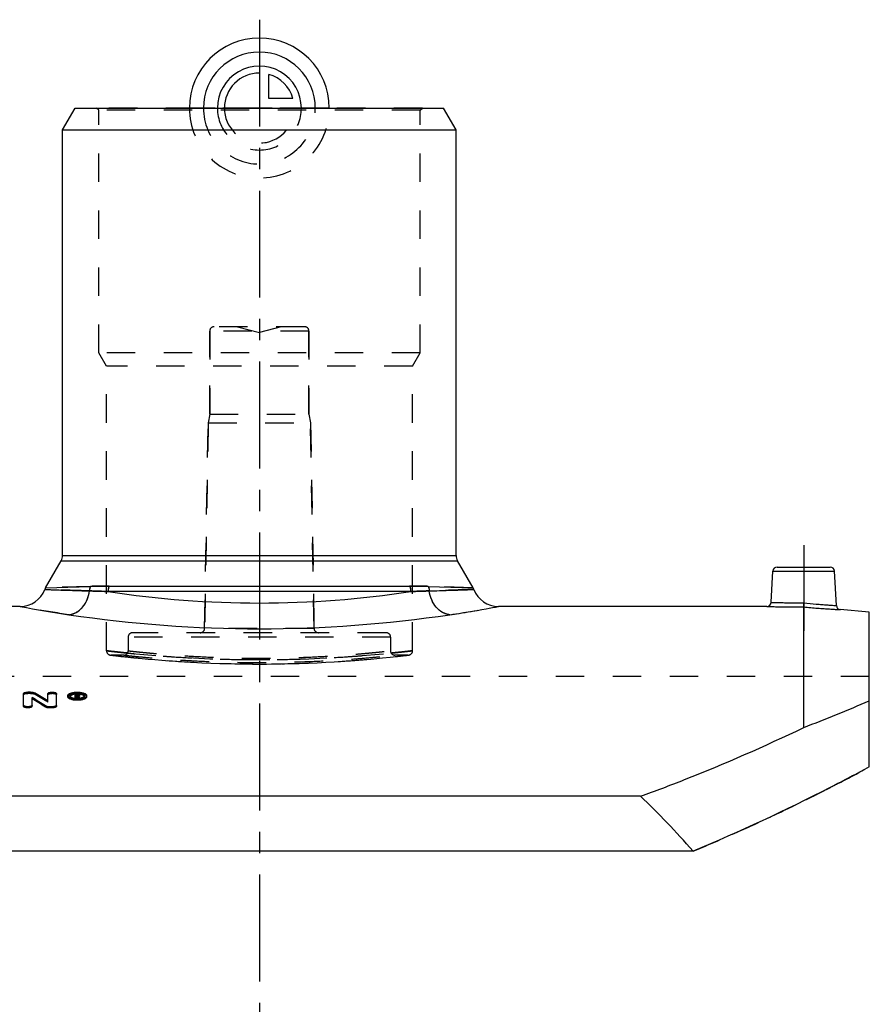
# Model space of a CAD drawing. Header units: millimetres. Extents: x 0 to 1000, y 0 to 1000.
# Tile 3 of 3: x 456 to 651, y 500 to 725. Entities that reach past the tile are written whole.
import ezdxf

# ---------------------------------------------------------------- set-up
doc = ezdxf.new("R2010")
doc.units = ezdxf.units.MM
doc.header["$LTSCALE"] = 65.185185
doc.linetypes.add('CENTER', pattern=[0.6, 0.375, -0.075, 0.075, -0.075])
doc.linetypes.add('HIDDEN', pattern=[0.2, 0.1, -0.1])
for name, color, linetype in [('ACHSEN_S', 7, 'CONTINUOUS'), ('FASEN', 7, 'CONTINUOUS'), ('KOERPER', 7, 'CONTINUOUS'), ('KONST.EL_MIT_GEO', 7, 'CONTINUOUS'), ('KURVEN', 7, 'CONTINUOUS')]:
    doc.layers.add(name, color=color, linetype=linetype)

msp = doc.modelspace()

# ---------------------------------------------------------------- linework, layer by layer
at = {"layer": 'ACHSEN_S', "color": 2, "linetype": 'CENTER'}
msp.add_line((511, 725.22), (511, 274.78), dxfattribs=at)
at = {"layer": 'FASEN', "color": 7, "linetype": 'Continuous'}
for p, q in [((466, 700), (468.89, 705)), ((468.89, 705), (553.11, 705)), ((556, 700), (553.11, 705)), ((466, 700), (556, 700)), ((650.5, 589.69), (643.87, 590.27))]:
    msp.add_line(p, q, dxfattribs=at)
at = {"layer": 'KOERPER', "color": 7, "linetype": 'Continuous'}
for p, q in [((466, 602.67), (466, 700)), ((556, 602.67), (556, 700)), ((456.32, 591), (394.92, 591)), ((627.08, 591), (565.68, 591))]:
    msp.add_line(p, q, dxfattribs=at)
at = {"layer": 'KOERPER', "color": 8, "linetype": 'HIDDEN'}
for p, q in [((499.65, 635), (499.65, 654)), ((522.35, 635), (522.35, 654)), ((498.48, 585.98), (499.3, 633)), ((499.65, 635), (499.3, 633)), ((499.3, 633), (522.7, 633)), ((499.65, 635), (522.35, 635)), ((522.35, 635), (522.7, 633)), ((523.52, 585.98), (522.7, 633)), ((541, 584), (541, 580.87)), ((480, 579.87), (477.04, 579.87)), ((545.04, 579.87), (542, 579.87)), ((650.5, 575), (371.5, 575))]:
    msp.add_line(p, q, dxfattribs=at)
at = {"layer": 'KOERPER', "color": 2, "linetype": 'CENTER'}
msp.add_line((635.5, 605), (635.5, 585.39), dxfattribs=at)
at = {"layer": 'KONST.EL_MIT_GEO', "color": 8, "linetype": 'HIDDEN'}
for p, q in [((474.27, 704.5), (473.77, 705)), ((548.31, 705), (473.77, 705)), ((547.81, 704.5), (548.31, 705)), ((474.27, 649), (474.27, 704.5)), ((547.81, 704.5), (474.27, 704.5)), ((547.81, 649), (547.81, 704.5)), ((499.65, 654), (499.65, 635)), ((522.35, 654), (499.65, 654)), ((521.35, 655), (500.65, 655)), ((506, 655), (511, 653.66)), ((516, 655), (511, 653.66)), ((522.35, 654), (522.35, 635)), ((476.04, 645.93), (474.27, 649)), ((547.81, 649), (474.27, 649)), ((546.04, 645.93), (547.81, 649)), ((476.04, 580.87), (476.04, 645.93)), ((546.04, 645.93), (476.04, 645.93)), ((546.04, 580.87), (546.04, 645.93)), ((499.3, 633), (498.48, 585.98)), ((522.7, 633), (523.52, 585.98)), ((472.38, 595.6), (462.11, 595.27)), ((559.89, 595.27), (549.62, 595.6)), ((523.52, 585.98), (498.48, 585.98)), ((481, 584), (481, 580.87)), ((541, 584), (481, 584)), ((540, 585), (482, 585)), ((541, 584), (541, 580.87)), ((476.92, 579.87), (477.75, 579.78)), ((477.75, 579.78), (479.35, 579.59)), ((479.35, 579.59), (480.69, 579.45)), ((480.69, 579.45), (482.31, 579.28)), ((482.31, 579.28), (484.19, 579.1)), ((484.19, 579.1), (485.58, 578.97)), ((485.58, 578.97), (487.08, 578.84)), ((487.08, 578.84), (488.67, 578.71)), ((533.41, 578.71), (535, 578.84)), ((535, 578.84), (536.5, 578.97)), ((536.5, 578.97), (537.89, 579.1)), ((537.89, 579.1), (539.17, 579.22)), ((539.17, 579.22), (540.88, 579.4)), ((540.88, 579.4), (542.31, 579.55)), ((542.31, 579.55), (543.79, 579.71)), ((543.79, 579.71), (545.16, 579.87)), ((488.67, 578.71), (490.36, 578.59)), ((490.36, 578.59), (492.12, 578.46)), ((492.12, 578.46), (493.97, 578.35)), ((493.97, 578.35), (495.88, 578.24)), ((495.88, 578.24), (497.85, 578.14)), ((497.85, 578.14), (499.88, 578.06)), ((499.88, 578.06), (501.95, 577.98)), ((501.95, 577.98), (504.05, 577.92)), ((504.05, 577.92), (506.19, 577.88)), ((518.03, 577.92), (520.13, 577.98)), ((520.13, 577.98), (522.2, 578.06)), ((522.2, 578.06), (524.23, 578.14)), ((524.23, 578.14), (526.2, 578.24)), ((526.2, 578.24), (528.11, 578.35)), ((528.11, 578.35), (529.96, 578.46)), ((529.96, 578.46), (531.72, 578.59)), ((531.72, 578.59), (533.41, 578.71)), ((458.03, 571.13), (458.03, 571.41)), ((458.69, 571.13), (458.03, 571.13)), ((458.69, 571.13), (458.69, 571.41)), ((459.53, 570.96), (459.53, 571.24)), ((467.7, 570.34), (467.7, 570.62)), ((469.27, 570.77), (468.85, 570.77)), ((468.85, 569.91), (468.85, 570.03)), ((469.18, 569.91), (468.85, 569.91)), ((469.18, 570.55), (469.18, 570.67)), ((469.27, 570.65), (469.18, 570.65)), ((469.27, 570.39), (469.18, 570.39)), ((469.18, 569.91), (469.18, 570)), ((469.27, 570.93), (469.27, 571.05)), ((469.27, 570.39), (469.27, 570.67)), ((469.5, 569.91), (469.5, 570)), ((469.84, 569.91), (469.5, 569.91)), ((469.52, 570.49), (469.52, 570.76)), ((469.6, 570.31), (469.6, 570.59)), ((469.84, 569.91), (469.84, 570.03)), ((471, 570.34), (471, 570.62)), ((462.62, 569.11), (462.62, 569.39)), ((627.45, 542.66), (627.84, 542.84))]:
    msp.add_line(p, q, dxfattribs=at)
at = {"layer": 'KONST.EL_MIT_GEO', "color": 7, "linetype": 'Continuous'}
for p, q in [((462.11, 595.27), (465.67, 601.42)), ((465.67, 601.42), (556.33, 601.42)), ((466, 602.67), (556, 602.67)), ((559.89, 595.27), (556.33, 601.42)), ((629.45, 600), (641.55, 600)), ((628.08, 591.95), (628.45, 599.05)), ((628.45, 599.05), (642.55, 599.05)), ((642.96, 591.21), (642.55, 599.05)), ((462.11, 595.27), (472.38, 595.6)), ((476.63, 595.65), (545.37, 595.65)), ((549.62, 595.6), (559.89, 595.27)), ((545.61, 594.4), (476.39, 594.4)), ((635.5, 563.31), (635.5, 590.88)), ((650.5, 554.3), (650.5, 589.69)), ((457.04, 568.18), (457.04, 571.05)), ((458.69, 571.41), (458.03, 571.41)), ((459.02, 568.18), (459.02, 570.15)), ((462.62, 569.39), (462.62, 571.05)), ((464.61, 568.18), (464.61, 571.05)), ((467.2, 570.34), (467.2, 570.62)), ((468.85, 570.03), (468.85, 571.05)), ((469.27, 571.05), (468.85, 571.05)), ((469.18, 570.19), (468.85, 570.19)), ((469.18, 570.67), (469.18, 570.93)), ((469.27, 570.93), (469.18, 570.93)), ((469.27, 570.67), (469.18, 570.67)), ((469.18, 570), (469.18, 570.55)), ((469.29, 570.55), (469.18, 570.55)), ((469.29, 570.27), (469.18, 570.27)), ((469.27, 570.67), (469.27, 570.93)), ((469.29, 570.27), (469.29, 570.55)), ((469.5, 570), (469.5, 570.19)), ((469.84, 570.19), (469.5, 570.19)), ((469.52, 570.76), (469.52, 570.83)), ((469.84, 570.03), (469.84, 570.19)), ((469.85, 570.49), (469.85, 570.83)), ((471.5, 570.34), (471.5, 570.62)), ((462.11, 567.97), (462.11, 568.25)), ((462.95, 567.79), (462.95, 568.07)), ((463.61, 568.07), (462.95, 568.07)), ((463.61, 567.79), (462.95, 567.79)), ((463.61, 567.79), (463.61, 568.07)), ((598.19, 547.61), (423.81, 547.61)), ((610.19, 535.03), (411.81, 535.03))]:
    msp.add_line(p, q, dxfattribs=at)
at = {"layer": 'KONST.EL_MIT_GEO', "color": 8, "linetype": 'HIDDEN'}
msp.add_lwpolyline([(506.19, 577.88), (507.26, 577.86), (508.34, 577.85), (509.42, 577.84), (510.5, 577.84), (511.58, 577.84), (512.66, 577.84), (513.74, 577.85), (514.82, 577.86), (515.89, 577.88), (518.03, 577.92)], dxfattribs=at)
for centre, radius, start, end in [((500.65, 654), 1, 90, 180), ((521.35, 654), 1, 0, 90), ((520.53, 822.89), 236.24, 278.2847, 281.0173), ((497.48, 586), 1, 270, 359), ((524.52, 586), 1, 181, 270), ((482, 584), 1, 90, 180), ((540, 584), 1, 0, 90), ((477.04, 580.87), 1, 180, 269.9999), ((480, 580.87), 1, 269.9998, 0), ((511.04, 881.17), 302.33, 264.2693, 275.7162), ((542, 580.87), 1, 180, 270.0002), ((545.04, 580.87), 1, 270.0001, 0), ((361.27, 403.8), 193.91, 58.4872, 59.5524), ((467.94, 570.34), 0.236, 169.3211, 179.9926), ((469.31, 567.04), 3.91, 96.6331, 96.8032), ((469.33, 566.82), 4.14, 93.6727, 96.6092), ((469.35, 566.51), 4.44, 89.2549, 93.6886), ((469.27, 569.97), 0.68, 87.8113, 90.0178), ((469.35, 566.52), 4.43, 86.3113, 89.2658), ((370.58, 511.44), 115.2, 30.5013, 30.7334), ((469.36, 566.7), 4.25, 84.7912, 86.3116), ((469.51, 570.79), 0.485, 294.3389, 297.4332), ((469.38, 566.84), 4.11, 84.3171, 84.786), ((470.77, 570.34), 0.236, 0.0078, 10.7021), ((493.25, 933.74), 396.8, 291.0072, 293.3464), ((407.04, 1006.69), 513.74, 297.4088, 298.2872), ((415.82, 989.79), 494.69, 297.1659, 297.407), ((427.8, 966.19), 468.23, 296.3964, 296.6188), ((425.18, 971.41), 474.08, 296.6186, 296.7485), ((423.03, 975.67), 478.84, 296.7486, 296.9149), ((420.42, 980.82), 484.62, 296.9149, 297.0857), ((438.31, 944.82), 444.42, 295.2438, 296.4073), ((452.82, 913.86), 410.23, 293.9311, 295.1943), ((465.36, 885.42), 379.15, 292.4579, 293.9421)]:
    msp.add_arc(centre, radius, start, end, dxfattribs=at)
at = {"layer": 'KONST.EL_MIT_GEO', "color": 7, "linetype": 'Continuous'}
for centre, radius, start, end in [((463.5, 602.67), 2.5, 330, 360), ((558.5, 602.67), 2.5, 180, 210), ((629.45, 599), 1, 90, 177), ((641.55, 599), 1, 3, 90), ((456.32, 597), 6, 270, 339.4512), ((464.28, 594.02), 2.5, 150, 159.4512), ((557.72, 594.02), 2.5, 20.5488, 30), ((565.68, 597), 6, 200.5488, 270), ((511.15, 824.53), 232.74, 261.4106, 269.9634), ((510.85, 824.53), 232.74, 270.0366, 278.5894), ((501.47, 822.89), 236.24, 258.9827, 261.7153), ((627.08, 592), 1, 269.9995, 357), ((643.96, 591.26), 1, 183, 265.0005), ((511.21, 885.85), 299.95, 261.6061, 269.9597), ((510.79, 885.85), 299.95, 270.0403, 278.3939), ((356.79, 400.74), 197.87, 57.8406, 58.8917), ((356.85, 400.39), 197.9, 57.8675, 58.9182), ((361.22, 404.16), 193.87, 58.4605, 59.5262), ((467.93, 570.62), 0.227, 179.749, 190.5997), ((469.34, 575.18), 5.37, 264.1834, 267.138), ((469.34, 574.13), 4.13, 264.6126, 266.1857), ((469.35, 574.29), 4.29, 266.1906, 269.255), ((469.35, 575.4), 5.59, 267.1084, 274.3329), ((469.27, 569.5), 1.55, 86.2298, 90.0004), ((469.27, 571.35), 0.677, 270.0676, 272.3177), ((469.35, 574.35), 4.35, 269.2414, 272.2908), ((469.28, 569.63), 1.42, 82.335, 86.2633), ((469.36, 574.25), 4.25, 272.2932, 273.8311), ((469.37, 574.04), 4.04, 273.8093, 276.9979), ((469.76, 570.49), 0.0821, 347.7663, 359.9509), ((470.78, 570.62), 0.227, 349.4366, 0.2734), ((496.23, 926.44), 388.91, 290.9835, 293.3701)]:
    msp.add_arc(centre, radius, start, end, dxfattribs=at)
for centre, major_axis, ratio, start_param, end_param in [((469.5, 304), (-25, 287.25), 0.203885, -0.40351, -0.400146), ((469.5, 304), (-24.98, 286.95), 0.203885, 5.880532, 5.883039), ((469.84, 304), (-25, 287.25), 0.203885, 5.879675, 5.88341), ((511, 295), (0, 291.35), 0.600648, -0.602632, -0.52158)]:
    msp.add_ellipse(centre, major_axis=major_axis, ratio=ratio, start_param=start_param, end_param=end_param, dxfattribs=at)
at = {"layer": 'KONST.EL_MIT_GEO', "color": 8, "linetype": 'HIDDEN'}
msp.add_ellipse((469.5, 304), major_axis=(-24.98, 286.95), ratio=0.203885, start_param=-0.40351, end_param=-0.402654, dxfattribs=at)
for points, knots in [([(472.13, 594.56), (471.35, 594.58), (469.89, 594.63), (467.84, 594.69), (466.32, 594.74), (465.25, 594.78), (464.57, 594.8), (463.96, 594.82), (463.43, 594.84), (462.98, 594.86), (462.62, 594.87), (462.36, 594.88), (462.2, 594.88), (462.11, 594.89), (462.04, 594.89), (461.98, 594.89), (461.95, 594.89), (461.94, 594.9), (461.94, 594.89)], [0, 0, 0, 0, 0.229033, 0.430316, 0.602551, 0.677447, 0.744714, 0.804263, 0.856015, 0.899909, 0.935889, 0.963915, 0.974935, 0.983955, 0.990974, 0.995988, 0.998997, 1, 1, 1, 1]), ([(472.38, 595.6), (472.34, 595.52), (472.21, 595.19), (472.15, 594.83), (472.13, 594.56)], [0, 0, 0, 0, 0.245042, 1, 1, 1, 1]), ([(476.63, 595.65), (476.25, 595.65), (474.84, 595.65), (473.42, 595.63), (472.38, 595.6)], [0, 0, 0, 0, 0.262711, 1, 1, 1, 1]), ([(476.63, 595.65), (476.59, 595.56), (476.45, 595.15), (476.39, 594.72), (476.39, 594.4)], [0, 0, 0, 0, 0.243239, 1, 1, 1, 1]), ([(549.62, 595.6), (549.29, 595.61), (547.87, 595.64), (546.46, 595.65), (545.37, 595.65)], [0, 0, 0, 0, 0.237113, 1, 1, 1, 1]), ([(545.37, 595.65), (545.41, 595.56), (545.55, 595.15), (545.61, 594.72), (545.61, 594.4)], [0, 0, 0, 0, 0.243239, 1, 1, 1, 1]), ([(549.62, 595.6), (549.66, 595.52), (549.79, 595.19), (549.85, 594.83), (549.87, 594.56)], [0, 0, 0, 0, 0.245042, 1, 1, 1, 1]), ([(560.06, 594.89), (560.06, 594.89), (560.06, 594.89), (560.05, 594.89), (560.04, 594.89), (560.01, 594.89), (559.96, 594.89), (559.89, 594.89), (559.8, 594.88), (559.69, 594.88), (559.56, 594.88), (559.34, 594.87), (559.02, 594.86), (558.57, 594.84), (558.04, 594.82), (557.43, 594.8), (556.75, 594.78), (555.68, 594.74), (554.16, 594.69), (552.11, 594.63), (550.65, 594.58), (549.87, 594.56)], [0, 0, 0, 0, 0.000251, 0.001003, 0.002257, 0.004012, 0.009026, 0.016045, 0.025065, 0.036085, 0.049101, 0.064111, 0.100091, 0.143984, 0.195737, 0.255286, 0.322553, 0.397449, 0.569684, 0.770967, 1, 1, 1, 1]), ([(467.42, 589.11), (468, 589.16), (469.18, 589.55), (470.64, 590.78), (471.69, 592.52), (472.05, 593.87), (472.13, 594.56)], [0, 0, 0, 0, 0.223887, 0.466296, 0.727651, 1, 1, 1, 1]), ([(476.39, 594.4), (476.02, 594.42), (474.6, 594.48), (473.18, 594.53), (472.13, 594.56)], [0, 0, 0, 0, 0.263037, 1, 1, 1, 1]), ([(549.87, 594.56), (549.53, 594.55), (548.11, 594.51), (546.69, 594.45), (545.61, 594.4)], [0, 0, 0, 0, 0.236738, 1, 1, 1, 1]), ([(554.58, 589.11), (554, 589.16), (552.82, 589.55), (551.36, 590.78), (550.31, 592.52), (549.95, 593.87), (549.87, 594.56)], [0, 0, 0, 0, 0.223887, 0.466296, 0.727651, 1, 1, 1, 1]), ([(467.42, 589.11), (464.65, 589.52), (460.94, 590.13), (457.25, 590.82), (456.32, 591)], [0, 0, 0, 0, 0.747106, 1, 1, 1, 1]), ([(635.5, 590.88), (635.5, 590.97), (635.52, 591.29), (635.53, 591.6), (635.54, 591.82)], [0, 0, 0, 0, 0.30031, 1, 1, 1, 1]), ([(476.04, 580.87), (476.04, 580.86), (476.06, 580.87), (476.09, 580.86), (476.14, 580.85), (476.25, 580.84), (476.45, 580.82), (476.74, 580.79), (477.12, 580.74), (477.58, 580.69), (478.11, 580.63), (478.99, 580.54), (480.27, 580.4), (482.03, 580.23), (484.07, 580.04), (486.37, 579.84), (488.9, 579.65), (492.69, 579.38), (497.81, 579.11), (504.29, 578.89), (511.04, 578.81), (517.79, 578.89), (524.27, 579.11), (529.39, 579.38), (533.18, 579.65), (535.71, 579.84), (538.01, 580.04), (540.05, 580.23), (541.81, 580.4), (543.09, 580.54), (543.97, 580.63), (544.5, 580.69), (544.96, 580.74), (545.34, 580.79), (545.63, 580.82), (545.83, 580.84), (545.94, 580.85), (545.99, 580.86), (546.02, 580.87), (546.04, 580.86), (546.04, 580.87)], [0, 0, 0, 0, 0.000152, 0.000606, 0.001363, 0.002422, 0.005444, 0.009663, 0.015069, 0.021647, 0.029381, 0.03825, 0.059303, 0.084592, 0.113866, 0.14684, 0.183195, 0.222582, 0.308927, 0.402592, 0.5, 0.597408, 0.691073, 0.777418, 0.816805, 0.85316, 0.886134, 0.915408, 0.940697, 0.96175, 0.970619, 0.978353, 0.984931, 0.990337, 0.994556, 0.997578, 0.998637, 0.999394, 0.999848, 1, 1, 1, 1]), ([(480.85, 580.35), (480.48, 580.38), (479.79, 580.45), (478.82, 580.56), (478, 580.65), (477.31, 580.72), (476.84, 580.77), (476.53, 580.81), (476.36, 580.83), (476.23, 580.85), (476.13, 580.85), (476.07, 580.86), (476.05, 580.86), (476.04, 580.87)], [0, 0, 0, 0, 0.229844, 0.431261, 0.603315, 0.745211, 0.856282, 0.900085, 0.935996, 0.963974, 0.983978, 0.995992, 1, 1, 1, 1]), ([(477.04, 579.87), (477.26, 579.84), (478.12, 579.74), (480.04, 579.52), (483.15, 579.2), (489.27, 578.64), (498.69, 578.03), (511.04, 577.74), (521.67, 577.99), (529.67, 578.43), (534.76, 578.82), (538.93, 579.2), (542.04, 579.52), (543.96, 579.74), (544.82, 579.84), (545.04, 579.87)], [0, 0, 0, 0, 0.009699, 0.038381, 0.084837, 0.147175, 0.309228, 0.499996, 0.690765, 0.777056, 0.852825, 0.915163, 0.961619, 0.990301, 1, 1, 1, 1]), ([(480, 579.87), (480.05, 579.86), (480.25, 579.84), (480.7, 579.79), (481.44, 579.71), (482.98, 579.56), (485.57, 579.31), (489.38, 578.99), (494.01, 578.68), (501.31, 578.31), (511, 578.1), (520.69, 578.31), (527.99, 578.68), (532.62, 578.99), (536, 579.27), (538.24, 579.48), (539.54, 579.61), (540.56, 579.71), (541.3, 579.79), (541.75, 579.84), (541.95, 579.86), (542, 579.87)], [0, 0, 0, 0, 0.002429, 0.009689, 0.021704, 0.038347, 0.084778, 0.147104, 0.222876, 0.309184, 0.5, 0.690816, 0.777124, 0.852896, 0.915222, 0.940556, 0.961653, 0.978296, 0.990311, 0.997571, 1, 1, 1, 1]), ([(481, 580.87), (481, 580.86), (481.02, 580.87), (481.04, 580.86), (481.09, 580.86), (481.18, 580.84), (481.35, 580.83), (481.6, 580.8), (481.92, 580.76), (482.32, 580.72), (482.78, 580.67), (483.53, 580.59), (484.63, 580.48), (486.14, 580.34), (487.88, 580.18), (489.85, 580.02), (492.03, 579.85), (495.27, 579.64), (499.66, 579.4), (505.22, 579.22), (511, 579.16), (516.78, 579.22), (522.34, 579.4), (526.73, 579.64), (529.97, 579.85), (532.15, 580.02), (534.12, 580.18), (535.86, 580.34), (537.37, 580.48), (538.47, 580.59), (539.22, 580.67), (539.68, 580.72), (540.08, 580.76), (540.4, 580.8), (540.65, 580.83), (540.82, 580.84), (540.91, 580.86), (540.96, 580.86), (540.98, 580.87), (541, 580.86), (541, 580.87)], [0, 0, 0, 0, 0.000152, 0.000606, 0.001363, 0.002421, 0.005442, 0.00966, 0.015064, 0.02164, 0.029372, 0.038239, 0.059287, 0.084572, 0.113844, 0.146817, 0.183171, 0.22256, 0.30891, 0.402584, 0.5, 0.597416, 0.69109, 0.77744, 0.816829, 0.853183, 0.886156, 0.915428, 0.940713, 0.961761, 0.970628, 0.97836, 0.984936, 0.99034, 0.994558, 0.997579, 0.998637, 0.999394, 0.999848, 1, 1, 1, 1]), ([(546.04, 580.87), (546.03, 580.86), (546.01, 580.86), (545.95, 580.85), (545.85, 580.84), (545.71, 580.83), (545.54, 580.81), (545.23, 580.77), (544.74, 580.72), (544.05, 580.64), (543.21, 580.55), (542.23, 580.45), (541.53, 580.38), (541.15, 580.34)], [0, 0, 0, 0, 0.00401, 0.016028, 0.036041, 0.064028, 0.099952, 0.143769, 0.254867, 0.396783, 0.56884, 0.770228, 1, 1, 1, 1]), ([(457.04, 570.77), (457.04, 570.82), (457.1, 570.91), (457.21, 570.98), (457.39, 571.06), (457.67, 571.12), (457.91, 571.13), (458.03, 571.13)], [0, 0, 0, 0, 0.142421, 0.241779, 0.363482, 0.659172, 1, 1, 1, 1]), ([(458.69, 571.13), (458.85, 571.13), (459.14, 571.11), (459.42, 571.03), (459.53, 570.96)], [0, 0, 0, 0, 0.558748, 1, 1, 1, 1]), ([(462.62, 570.77), (462.62, 570.82), (462.69, 570.91), (462.8, 570.98), (462.98, 571.06), (463.25, 571.12), (463.62, 571.14), (463.98, 571.12), (464.25, 571.06), (464.43, 570.98), (464.54, 570.91), (464.61, 570.82), (464.61, 570.77)], [0, 0, 0, 0, 0.072266, 0.121603, 0.181016, 0.330971, 0.4999, 0.670268, 0.818806, 0.878308, 0.928145, 1, 1, 1, 1]), ([(467.2, 570.34), (467.2, 570.4), (467.24, 570.51), (467.38, 570.67), (467.58, 570.8), (467.85, 570.92), (468.17, 571.01), (468.67, 571.11), (469.35, 571.15), (470.03, 571.11), (470.54, 571.01), (470.86, 570.92), (471.13, 570.8), (471.33, 570.67), (471.47, 570.51), (471.5, 570.39), (471.5, 570.34)], [0, 0, 0, 0, 0.033162, 0.073438, 0.123254, 0.182643, 0.252087, 0.330901, 0.499961, 0.669489, 0.748206, 0.817341, 0.876787, 0.926837, 0.967049, 1, 1, 1, 1]), ([(467.7, 570.34), (467.7, 570.3), (467.73, 570.21), (467.83, 570.09), (467.99, 569.99), (468.28, 569.86), (468.75, 569.75), (469.35, 569.71), (469.96, 569.75), (470.42, 569.86), (470.71, 569.99), (470.87, 570.09), (470.98, 570.21), (471, 570.3), (471, 570.34)], [0, 0, 0, 0, 0.033114, 0.073528, 0.123613, 0.183126, 0.33078, 0.500043, 0.668448, 0.816909, 0.876315, 0.926098, 0.966602, 1, 1, 1, 1]), ([(467.74, 570.48), (467.74, 570.47), (467.72, 570.44), (467.71, 570.41), (467.71, 570.39)], [0, 0, 0, 0, 0.264289, 1, 1, 1, 1]), ([(469.27, 570.77), (469.34, 570.77), (469.48, 570.76), (469.66, 570.72), (469.79, 570.66), (469.85, 570.59), (469.85, 570.56)], [0, 0, 0, 0, 0.339022, 0.636564, 0.856231, 1, 1, 1, 1]), ([(469.27, 570.39), (469.33, 570.39), (469.41, 570.4), (469.52, 570.45), (469.52, 570.49)], [0, 0, 0, 0, 0.643874, 1, 1, 1, 1]), ([(469.41, 570.63), (469.41, 570.63), (469.37, 570.64), (469.32, 570.65), (469.29, 570.65)], [0, 0, 0, 0, 0.237315, 1, 1, 1, 1]), ([(469.48, 570.6), (469.48, 570.6), (469.46, 570.62), (469.43, 570.63), (469.41, 570.63)], [0, 0, 0, 0, 0.214076, 1, 1, 1, 1]), ([(469.71, 570.35), (469.71, 570.35), (469.67, 570.33), (469.63, 570.32), (469.6, 570.31)], [0, 0, 0, 0, 0.228263, 1, 1, 1, 1]), ([(471, 570.39), (470.99, 570.41), (470.98, 570.44), (470.96, 570.47), (470.96, 570.48)], [0, 0, 0, 0, 0.73511, 1, 1, 1, 1])]:
    msp.add_open_spline(points, degree=3, knots=knots, dxfattribs=at)
at = {"layer": 'KONST.EL_MIT_GEO', "color": 7, "linetype": 'Continuous'}
for points, knots in [([(461.94, 594.89), (461.94, 594.89), (461.94, 594.89), (461.95, 594.89), (461.96, 594.89), (461.99, 594.89), (462.04, 594.89), (462.11, 594.89), (462.2, 594.88), (462.31, 594.88), (462.44, 594.88), (462.66, 594.87), (462.98, 594.86), (463.43, 594.84), (463.96, 594.82), (464.57, 594.8), (465.25, 594.78), (466.32, 594.74), (467.84, 594.69), (469.89, 594.63), (471.35, 594.58), (472.13, 594.56)], [0, 0, 0, 0, 0.000251, 0.001003, 0.002257, 0.004012, 0.009026, 0.016045, 0.025065, 0.036085, 0.049101, 0.064111, 0.100091, 0.143984, 0.195737, 0.255286, 0.322553, 0.397449, 0.569684, 0.770967, 1, 1, 1, 1]), ([(472.38, 595.6), (472.34, 595.52), (472.21, 595.19), (472.15, 594.83), (472.13, 594.56)], [0, 0, 0, 0, 0.245042, 1, 1, 1, 1]), ([(472.38, 595.6), (472.71, 595.61), (474.13, 595.64), (475.54, 595.65), (476.63, 595.65)], [0, 0, 0, 0, 0.237113, 1, 1, 1, 1]), ([(476.63, 595.65), (476.59, 595.56), (476.45, 595.15), (476.39, 594.72), (476.39, 594.4)], [0, 0, 0, 0, 0.243239, 1, 1, 1, 1]), ([(545.37, 595.65), (545.41, 595.56), (545.55, 595.15), (545.61, 594.72), (545.61, 594.4)], [0, 0, 0, 0, 0.243239, 1, 1, 1, 1]), ([(545.37, 595.65), (545.75, 595.65), (547.16, 595.65), (548.58, 595.63), (549.62, 595.6)], [0, 0, 0, 0, 0.262711, 1, 1, 1, 1]), ([(549.62, 595.6), (549.66, 595.52), (549.79, 595.19), (549.85, 594.83), (549.87, 594.56)], [0, 0, 0, 0, 0.245042, 1, 1, 1, 1]), ([(549.87, 594.56), (550.65, 594.58), (552.11, 594.63), (554.16, 594.69), (555.68, 594.74), (556.75, 594.78), (557.43, 594.8), (558.04, 594.82), (558.57, 594.84), (559.02, 594.86), (559.38, 594.87), (559.64, 594.88), (559.8, 594.88), (559.89, 594.89), (559.96, 594.89), (560.02, 594.89), (560.05, 594.89), (560.06, 594.9), (560.06, 594.89)], [0, 0, 0, 0, 0.229033, 0.430316, 0.602551, 0.677447, 0.744714, 0.804263, 0.856015, 0.899909, 0.935889, 0.963915, 0.974935, 0.983955, 0.990974, 0.995988, 0.998997, 1, 1, 1, 1]), ([(467.42, 589.11), (468, 589.16), (469.18, 589.55), (470.64, 590.78), (471.69, 592.52), (472.05, 593.87), (472.13, 594.56)], [0, 0, 0, 0, 0.223887, 0.466296, 0.727651, 1, 1, 1, 1]), ([(472.13, 594.56), (472.47, 594.55), (473.89, 594.51), (475.31, 594.45), (476.39, 594.4)], [0, 0, 0, 0, 0.236738, 1, 1, 1, 1]), ([(545.61, 594.4), (545.98, 594.42), (547.4, 594.48), (548.82, 594.53), (549.87, 594.56)], [0, 0, 0, 0, 0.263037, 1, 1, 1, 1]), ([(554.58, 589.11), (554, 589.16), (552.82, 589.55), (551.36, 590.78), (550.31, 592.52), (549.95, 593.87), (549.87, 594.56)], [0, 0, 0, 0, 0.223887, 0.466296, 0.727651, 1, 1, 1, 1]), ([(554.58, 589.11), (557.35, 589.52), (561.06, 590.13), (564.75, 590.82), (565.68, 591)], [0, 0, 0, 0, 0.747106, 1, 1, 1, 1]), ([(627.08, 591), (627.09, 591), (627.15, 591), (627.27, 591), (627.47, 590.99), (627.75, 590.98), (628.1, 590.97), (628.71, 590.96), (629.63, 590.94), (630.89, 590.91), (632.87, 590.89), (634.43, 590.88), (635.5, 590.88)], [0, 0, 0, 0, 0.004832, 0.019273, 0.043185, 0.07633, 0.11838, 0.168922, 0.293425, 0.444999, 0.617796, 1, 1, 1, 1]), ([(628.08, 591.95), (628.13, 591.94), (628.23, 591.94), (628.42, 591.94), (628.79, 591.93), (629.42, 591.91), (630.33, 591.88), (631.45, 591.86), (633.21, 591.83), (634.59, 591.82), (635.54, 591.82)], [0, 0, 0, 0, 0.019235, 0.043103, 0.076195, 0.168679, 0.29312, 0.444714, 0.617613, 1, 1, 1, 1]), ([(635.5, 590.88), (635.5, 590.97), (635.52, 591.29), (635.53, 591.6), (635.54, 591.82)], [0, 0, 0, 0, 0.30031, 1, 1, 1, 1]), ([(635.5, 590.88), (636.57, 590.78), (638.11, 590.66), (640.09, 590.51), (641.34, 590.43), (642.25, 590.37), (642.86, 590.33), (643.21, 590.31), (643.48, 590.29), (643.68, 590.28), (643.8, 590.27), (643.86, 590.27), (643.87, 590.27)], [0, 0, 0, 0, 0.382289, 0.555053, 0.706604, 0.831093, 0.881631, 0.923678, 0.956819, 0.980729, 0.99517, 1, 1, 1, 1]), ([(635.54, 591.82), (636.48, 591.73), (637.86, 591.6), (639.6, 591.46), (640.72, 591.37), (641.63, 591.3), (642.31, 591.26), (642.72, 591.22), (642.91, 591.22), (642.96, 591.21)], [0, 0, 0, 0, 0.382326, 0.555183, 0.70678, 0.83125, 0.923771, 0.980756, 1, 1, 1, 1]), ([(457.04, 571.05), (457.04, 571.1), (457.1, 571.19), (457.21, 571.26), (457.39, 571.34), (457.67, 571.4), (457.91, 571.41), (458.03, 571.41)], [0, 0, 0, 0, 0.142226, 0.241742, 0.362635, 0.659164, 1, 1, 1, 1]), ([(458.69, 571.41), (458.85, 571.41), (459.14, 571.39), (459.42, 571.31), (459.53, 571.24)], [0, 0, 0, 0, 0.558856, 1, 1, 1, 1]), ([(462.62, 571.05), (462.62, 571.1), (462.68, 571.19), (462.8, 571.26), (462.97, 571.34), (463.25, 571.4), (463.61, 571.42), (463.98, 571.4), (464.26, 571.34), (464.43, 571.26), (464.55, 571.19), (464.61, 571.1), (464.61, 571.05)], [0, 0, 0, 0, 0.071114, 0.120852, 0.181295, 0.329573, 0.499996, 0.670421, 0.818698, 0.879146, 0.928886, 1, 1, 1, 1]), ([(467.2, 570.62), (467.2, 570.67), (467.24, 570.79), (467.37, 570.94), (467.58, 571.08), (467.85, 571.19), (468.17, 571.29), (468.67, 571.39), (469.35, 571.43), (470.03, 571.39), (470.53, 571.29), (470.86, 571.19), (471.13, 571.08), (471.33, 570.94), (471.46, 570.79), (471.5, 570.67), (471.5, 570.62)], [0, 0, 0, 0, 0.033169, 0.072854, 0.122455, 0.182651, 0.252562, 0.330406, 0.5, 0.669594, 0.747437, 0.817348, 0.877544, 0.927147, 0.96683, 1, 1, 1, 1]), ([(468.79, 569.84), (468.58, 569.86), (468.27, 569.91), (467.89, 570.02), (467.53, 570.17), (467.2, 570.4), (467.2, 570.62)], [0, 0, 0, 0, 0.349622, 0.50476, 0.642721, 1, 1, 1, 1]), ([(471.5, 570.34), (471.5, 570.29), (471.46, 570.17), (471.33, 570.01), (471.12, 569.88), (470.86, 569.76), (470.53, 569.66), (470.03, 569.56), (469.35, 569.51), (468.67, 569.56), (468.17, 569.66), (467.85, 569.76), (467.58, 569.88), (467.37, 570.01), (467.24, 570.17), (467.2, 570.29), (467.2, 570.34)], [0, 0, 0, 0, 0.033192, 0.073629, 0.123609, 0.183096, 0.252546, 0.331272, 0.499961, 0.669118, 0.747748, 0.81689, 0.876434, 0.926649, 0.967021, 1, 1, 1, 1]), ([(471, 570.62), (471, 570.66), (470.98, 570.75), (470.87, 570.87), (470.72, 570.97), (470.42, 571.1), (469.96, 571.2), (469.35, 571.25), (468.75, 571.2), (468.28, 571.1), (467.99, 570.97), (467.83, 570.87), (467.73, 570.75), (467.7, 570.66), (467.7, 570.62)], [0, 0, 0, 0, 0.033182, 0.072905, 0.12254, 0.182771, 0.330389, 0.5, 0.669611, 0.817229, 0.87746, 0.927094, 0.966818, 1, 1, 1, 1]), ([(467.7, 570.58), (467.71, 570.56), (467.74, 570.45), (467.83, 570.38), (467.89, 570.33)], [0, 0, 0, 0, 0.21383, 1, 1, 1, 1]), ([(467.9, 570.63), (467.88, 570.62), (467.82, 570.58), (467.77, 570.52), (467.74, 570.48)], [0, 0, 0, 0, 0.276942, 1, 1, 1, 1]), ([(467.89, 570.33), (468.02, 570.24), (468.38, 570.1), (468.74, 570.04), (468.95, 570.02)], [0, 0, 0, 0, 0.434817, 1, 1, 1, 1]), ([(468.84, 570.92), (468.66, 570.9), (468.33, 570.84), (468.01, 570.71), (467.9, 570.63)], [0, 0, 0, 0, 0.568806, 1, 1, 1, 1]), ([(469.48, 570.88), (469.45, 570.9), (469.38, 570.92), (469.31, 570.93), (469.27, 570.93)], [0, 0, 0, 0, 0.438125, 1, 1, 1, 1]), ([(469.29, 570.67), (469.34, 570.67), (469.42, 570.68), (469.51, 570.73), (469.51, 570.75)], [0, 0, 0, 0, 0.627172, 1, 1, 1, 1]), ([(469.47, 571.04), (469.5, 571.03), (469.55, 571.02), (469.59, 571.01), (469.6, 571.01)], [0, 0, 0, 0, 0.76113, 1, 1, 1, 1]), ([(469.52, 570.83), (469.52, 570.84), (469.51, 570.86), (469.49, 570.87), (469.48, 570.88)], [0, 0, 0, 0, 0.208308, 1, 1, 1, 1]), ([(469.51, 570.75), (469.51, 570.76), (469.51, 570.76), (469.52, 570.76), (469.52, 570.76)], [0, 0, 0, 0, 0.504531, 1, 1, 1, 1]), ([(469.6, 571.01), (469.63, 571), (469.7, 570.98), (469.79, 570.94), (469.85, 570.87), (469.85, 570.83)], [0, 0, 0, 0, 0.34358, 0.624753, 1, 1, 1, 1]), ([(469.73, 570.64), (469.72, 570.63), (469.68, 570.61), (469.64, 570.6), (469.6, 570.59)], [0, 0, 0, 0, 0.227495, 1, 1, 1, 1]), ([(469.84, 570.73), (469.83, 570.72), (469.81, 570.68), (469.77, 570.65), (469.73, 570.64)], [0, 0, 0, 0, 0.204026, 1, 1, 1, 1]), ([(469.84, 570.45), (469.83, 570.44), (469.81, 570.4), (469.77, 570.38), (469.74, 570.36)], [0, 0, 0, 0, 0.205247, 1, 1, 1, 1]), ([(471.5, 570.62), (471.5, 570.57), (471.47, 570.47), (471.37, 570.34), (471.21, 570.21), (470.91, 570.05), (470.43, 569.9), (470, 569.84), (469.77, 569.83)], [0, 0, 0, 0, 0.069746, 0.150648, 0.248966, 0.366799, 0.656632, 1, 1, 1, 1]), ([(470.81, 570.63), (470.68, 570.72), (470.34, 570.85), (469.99, 570.91), (469.78, 570.93)], [0, 0, 0, 0, 0.430821, 1, 1, 1, 1]), ([(469.86, 570.03), (470.05, 570.05), (470.38, 570.12), (470.69, 570.25), (470.81, 570.33)], [0, 0, 0, 0, 0.563394, 1, 1, 1, 1]), ([(470.96, 570.48), (470.95, 570.49), (470.91, 570.55), (470.85, 570.6), (470.81, 570.63)], [0, 0, 0, 0, 0.223398, 1, 1, 1, 1]), ([(470.81, 570.33), (470.84, 570.35), (470.92, 570.41), (470.99, 570.51), (471, 570.58)], [0, 0, 0, 0, 0.297101, 1, 1, 1, 1]), ([(459.02, 568.46), (459.02, 568.4), (458.97, 568.31), (458.85, 568.23), (458.67, 568.15), (458.4, 568.09), (458.03, 568.06), (457.67, 568.09), (457.39, 568.15), (457.21, 568.23), (457.1, 568.31), (457.04, 568.4), (457.04, 568.46)], [0, 0, 0, 0, 0.073712, 0.123961, 0.184416, 0.33156, 0.499996, 0.668434, 0.815578, 0.876038, 0.926288, 1, 1, 1, 1]), ([(459.02, 568.18), (459.02, 568.12), (458.96, 568.03), (458.85, 567.96), (458.67, 567.88), (458.4, 567.81), (458.03, 567.78), (457.67, 567.81), (457.39, 567.88), (457.21, 567.96), (457.1, 568.04), (457.04, 568.12), (457.04, 568.18)], [0, 0, 0, 0, 0.074864, 0.12469, 0.184102, 0.332912, 0.499901, 0.668315, 0.815724, 0.875227, 0.925558, 1, 1, 1, 1]), ([(462.95, 568.07), (462.79, 568.07), (462.51, 568.09), (462.22, 568.18), (462.11, 568.25)], [0, 0, 0, 0, 0.557018, 1, 1, 1, 1]), ([(462.95, 567.79), (462.79, 567.79), (462.51, 567.82), (462.22, 567.91), (462.11, 567.97)], [0, 0, 0, 0, 0.556974, 1, 1, 1, 1]), ([(464.61, 568.46), (464.61, 568.4), (464.55, 568.31), (464.43, 568.23), (464.26, 568.15), (463.98, 568.09), (463.74, 568.07), (463.61, 568.07)], [0, 0, 0, 0, 0.147424, 0.247959, 0.368876, 0.663138, 1, 1, 1, 1]), ([(464.61, 568.18), (464.61, 568.12), (464.55, 568.04), (464.43, 567.96), (464.26, 567.88), (463.98, 567.81), (463.74, 567.79), (463.61, 567.79)], [0, 0, 0, 0, 0.147576, 0.247917, 0.369615, 0.663044, 1, 1, 1, 1]), ([(598.19, 547.61), (601.57, 548.82), (614.2, 553.57), (626.57, 559.03), (635.5, 563.31)], [0, 0, 0, 0, 0.26575, 1, 1, 1, 1]), ([(650.5, 554.3), (647.54, 552.71), (634.36, 545.77), (620.85, 539.44), (610.19, 535.03)], [0, 0, 0, 0, 0.225439, 1, 1, 1, 1])]:
    msp.add_open_spline(points, degree=3, knots=knots, dxfattribs=at)
at = {"layer": 'KONST.EL_MIT_GEO', "color": 8, "linetype": 'HIDDEN'}
for points in [[(469.5, 570.58), (469.5, 570.59), (469.49, 570.6), (469.48, 570.6)], [(469.52, 570.56), (469.52, 570.57), (469.51, 570.58), (469.5, 570.58)], [(641.08, 549.35), (641.28, 549.46), (641.48, 549.56), (641.69, 549.66)]]:
    msp.add_open_spline(points, degree=3, dxfattribs=at)
at = {"layer": 'KONST.EL_MIT_GEO', "color": 7, "linetype": 'Continuous'}
for points in [[(469.85, 570.76), (469.85, 570.75), (469.84, 570.74), (469.84, 570.73)], [(469.84, 570.47), (469.84, 570.46), (469.84, 570.46), (469.84, 570.45)]]:
    msp.add_open_spline(points, degree=3, dxfattribs=at)
at = {"layer": 'KURVEN', "color": 40, "linetype": 'Continuous'}
for p, q in [((511, 714.6), (511, 705)), ((513.2, 707.2), (513.2, 712.69)), ((518.69, 707.2), (513.2, 707.2))]:
    msp.add_line(p, q, dxfattribs=at)
at = {"layer": 'KURVEN', "color": 8, "linetype": 'HIDDEN'}
msp.add_line((527, 705), (495, 705), dxfattribs=at)
at = {"layer": 'KURVEN', "color": 40, "linetype": 'Continuous'}
for radius, start, end in [(16, 0, 180), (12.8, 0, 180), (9.6, 0, 180.0001), (8, 90, 180.0001), (8, 15.962, 74.038)]:
    msp.add_arc((511, 705), radius, start, end, dxfattribs=at)
at = {"layer": 'KURVEN', "color": 8, "linetype": 'HIDDEN'}
for radius, start in [(16, 180), (12.8, 180), (9.6, 180.0001), (8, 180.0001)]:
    msp.add_arc((511, 705), radius, start, 360, dxfattribs=at)

doc.saveas('drawing.dxf')
